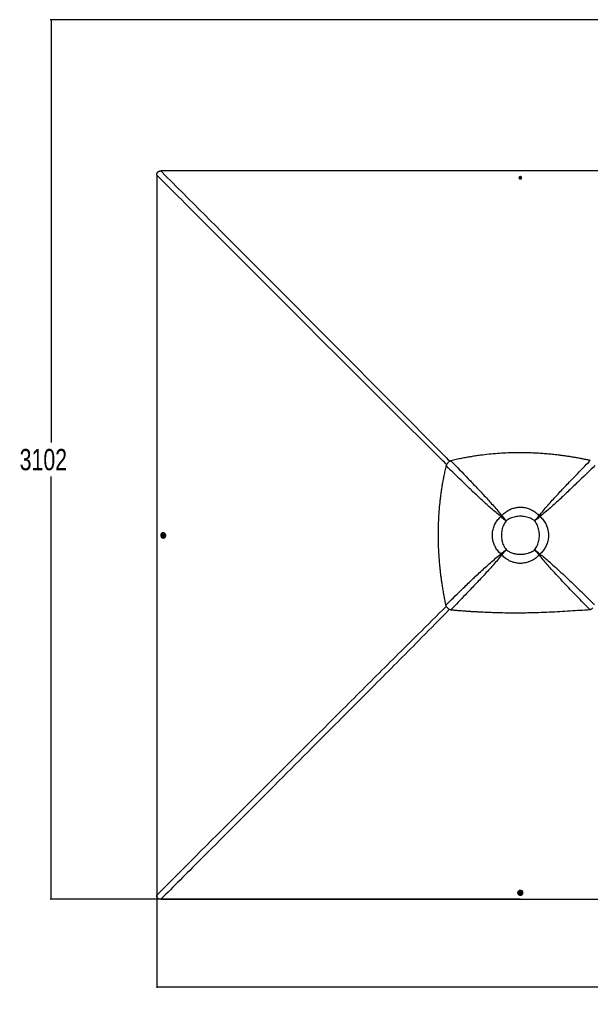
# Model space of a CAD drawing. Header units: millimetres. Extents: x 20 to 19305, y 40 to 15632.
# Tile 61 of 114: x 516 to 4544, y 8659 to 15604. Entities that reach past the tile are written whole.
import ezdxf

# ---------------------------------------------------------------- set-up
doc = ezdxf.new("R2010")
doc.units = ezdxf.units.MM
doc.layers.add('COMPONENT_GEOMETRY', color=7, linetype='Continuous')
doc.styles.add('SLDTEXTSTYLE1', font='TXT', dxfattribs={"width": 0.75})
doc.dimstyles.new('SLDDIMSTYLE0', dxfattribs={"dimtxt": 150, "dimasz": 6.604, "dimexe": 0, "dimexo": 0.0625, "dimgap": 37.5, "dimtad": 0, "dimtih": 1, "dimtoh": 1, "dimdec": 0, "dimlfac": 0.5, "dimrnd": 1e-09, "dimzin": 12, "dimdsep": 46, "dimtxsty": 'SLDTEXTSTYLE1', "dimsah": 1, "dimcen": 0.09, "dimadec": 0, "dimazin": 3, "dimtfac": 1, "dimtdec": 0, "dimtofl": 0, "dimtmove": 0, "dimatfit": 3, "dimfxl": 1, "dimfrac": 2, "dimtolj": 1, "dimtzin": 12, "dimarcsym": 0})

# ---------------------------------------------------------------- blocks, each defined once
blk = doc.blocks.new('_D_1')
at = {"layer": 'COMPONENT_GEOMETRY', "color": 7, "ltscale": 2}
for p, q in [((5874.4, 15603.6), (730.9, 15603.6)), ((737.2, 15603.6), (737.2, 12620.7)), ((737.2, 9399.7), (737.2, 12382.6)), ((4049.4, 9399.7), (730.9, 9399.7))]:
    blk.add_line(p, q, dxfattribs=at)
for points in [[(737.2, 15603.6), (736.2, 15597), (738.2, 15597)], [(737.2, 9399.7), (738.2, 9406.3), (736.2, 9406.3)]]:
    blk.add_solid(points, dxfattribs=at)
at = {"layer": 'COMPONENT_GEOMETRY', "color": 7, "ltscale": 2, "insert": (515.5, 12576), "char_height": 150, "attachment_point": 1, "style": 'SLDTEXTSTYLE1'}
blk.add_mtext('3102', dxfattribs=at)
blk = doc.blocks.new('_D_2')
at = {"layer": 'COMPONENT_GEOMETRY', "color": 7, "ltscale": 2}
for p, q in [((1483.4, 11965.7), (1483.4, 8775.3)), ((12075.2, 11965.7), (12075.2, 8775.3)), ((1483.4, 8781.7), (6557.6, 8781.7)), ((12075.2, 8781.7), (7001, 8781.7))]:
    blk.add_line(p, q, dxfattribs=at)
for points in [[(1483.4, 8781.7), (1490, 8780.7), (1490, 8782.7)], [(12075.2, 8781.7), (12068.6, 8782.7), (12068.6, 8780.7)]]:
    blk.add_solid(points, dxfattribs=at)
at = {"layer": 'COMPONENT_GEOMETRY', "color": 7, "ltscale": 2, "insert": (6557.6, 8856), "char_height": 150, "attachment_point": 1, "style": 'SLDTEXTSTYLE1'}
blk.add_mtext('5296', dxfattribs=at)

msp = doc.modelspace()

# ---------------------------------------------------------------- linework, layer by layer
at = {"color": 7, "linetype": 'Continuous', "lineweight": 25, "ltscale": 2}
for p, q in [((4046.72, 14491.13), (4048.69, 14493.63)), ((4048.2, 14488.38), (4046.72, 14491.13)), ((4047.2, 14490.24), (4047.7, 14490.88)), ((4047.7, 14490.88), (4048.69, 14492.13)), ((4051.66, 14488.13), (4048.2, 14488.38)), ((4048.69, 14493.63), (4052.14, 14493.38)), ((4048.69, 14492.13), (4048.69, 14493.63)), ((4048.69, 14492.13), (4050.41, 14492.01)), ((4050.41, 14492.01), (4052.14, 14491.88)), ((4053.63, 14490.63), (4051.66, 14488.13)), ((4052.14, 14493.38), (4053.63, 14490.63)), ((4052.14, 14491.88), (4052.14, 14493.38)), ((4052.14, 14491.88), (4052.88, 14490.51)), ((4052.88, 14490.51), (4053.14, 14490.02)), ((3539.12, 12479.16), (3539.23, 12479.27)), ((3914.16, 12098.91), (3913.02, 12099.82)), ((3919.15, 12103.89), (3918.24, 12105.03)), ((3922.13, 12092.53), (3922.13, 12092.53)), ((3925.53, 12095.93), (3925.53, 12095.93)), ((4182.54, 12103.88), (4183.45, 12105.01)), ((4187.52, 12098.9), (4188.66, 12099.81)), ((3949.56, 12068.49), (3949.56, 12068.49)), ((4152.14, 12068.49), (4152.14, 12068.49)), ((1523.07, 11965.05), (1523.32, 11968.5)), ((1525.57, 11963.08), (1523.07, 11965.05)), ((1524.56, 11965.04), (1523.07, 11965.05)), ((1523.32, 11968.5), (1526.07, 11969.98)), ((1524.81, 11968.5), (1523.32, 11968.5)), ((1524.56, 11965.04), (1524.69, 11966.77)), ((1525.81, 11964.06), (1524.56, 11965.04)), ((1524.69, 11966.77), (1524.81, 11968.5)), ((1524.81, 11968.5), (1526.18, 11969.24)), ((1528.33, 11964.56), (1525.57, 11963.08)), ((1526.46, 11963.55), (1525.81, 11964.06)), ((1526.07, 11969.98), (1528.57, 11968.01)), ((1526.18, 11969.24), (1526.68, 11969.5)), ((1528.06, 11957.02), (1528.43, 11957.02)), ((1528.47, 11976.02), (1528.11, 11976.02)), ((1528.57, 11968.01), (1528.33, 11964.56)), ((1528.4, 11947.72), (1530.07, 11947.72)), ((1530.17, 11985.32), (1528.5, 11985.32)), ((3914.15, 11835.49), (3913.01, 11834.58)), ((3919.14, 11830.5), (3918.23, 11829.36)), ((3949.56, 11865.92), (3949.56, 11865.92)), ((4152.14, 11865.92), (4152.14, 11865.92)), ((4176.18, 11838.48), (4176.18, 11838.48)), ((4179.58, 11841.88), (4179.58, 11841.88)), ((4182.56, 11830.51), (4183.47, 11829.38)), ((4187.54, 11835.5), (4188.68, 11834.59)), ((4031.37, 9446.43), (4031.37, 9444.75)), ((4040.67, 9444.78), (4040.67, 9444.41)), ((4046.73, 9442.42), (4048.7, 9444.93)), ((4048.7, 9444.93), (4052.15, 9444.68)), ((4052.15, 9444.68), (4053.63, 9441.93)), ((4059.67, 9444.46), (4059.67, 9444.82)), ((4068.97, 9444.85), (4068.97, 9446.52)), ((4048.21, 9439.67), (4046.73, 9442.42)), ((4047.46, 9442.54), (4047.2, 9443.02)), ((4048.2, 9441.16), (4047.46, 9442.54)), ((4048.2, 9441.16), (4048.21, 9439.67)), ((4049.93, 9441.04), (4048.2, 9441.16)), ((4051.66, 9439.42), (4048.21, 9439.67)), ((4051.65, 9440.91), (4049.93, 9441.04)), ((4052.64, 9442.16), (4051.65, 9440.91)), ((4051.65, 9440.91), (4051.66, 9439.42)), ((4053.63, 9441.93), (4051.66, 9439.42)), ((4053.15, 9442.81), (4052.64, 9442.16))]:
    msp.add_line(p, q, dxfattribs=at)
at = {"color": 8, "linetype": 'Continuous', "lineweight": 25, "ltscale": 2}
for p, q in [((3922.13, 12092.53), (3914.43, 12099.18)), ((3918.9, 12103.64), (3925.53, 12095.93)), ((4176.17, 12095.92), (4182.82, 12103.6)), ((4187.25, 12099.17), (4179.57, 12092.52)), ((3914.43, 11835.21), (3922.12, 11841.87)), ((3925.52, 11838.47), (3918.86, 11830.78)), ((4182.83, 11830.79), (4176.18, 11838.48)), ((4179.58, 11841.88), (4187.29, 11835.25))]:
    msp.add_line(p, q, dxfattribs=at)
at = {"color": 7, "linetype": 'Continuous', "lineweight": 25, "ltscale": 2, "flags": 128}
for points in [[(4051.92, 14536.84), (3411.32, 14536.84), (2770.72, 14536.86), (2141.36, 14536.89), (1512, 14536.92)], [(6535.83, 14536.92), (5962.48, 14536.89), (5333.11, 14536.86), (4692.52, 14536.84), (4051.92, 14536.84)], [(1483.27, 14508.17), (1483.3, 13878.82), (1483.33, 13249.46), (1483.35, 12608.87), (1483.35, 11968.27)], [(4046.42, 14496.27), (4045.9, 14496.06), (4043.77, 14494.77), (4042.11, 14493.03), (4041.05, 14490.96), (4040.67, 14488.72), (4040.99, 14486.46), (4041.99, 14484.37), (4043.6, 14482.59), (4045.69, 14481.26), (4048.12, 14480.47), (4050.7, 14480.28), (4053.24, 14480.72), (4055.55, 14481.73), (4057.46, 14483.26), (4058.83, 14485.18), (4059.56, 14487.36), (4059.6, 14489.63), (4058.93, 14491.83), (4057.61, 14493.78), (4055.74, 14495.35), (4053.95, 14496.25)], [(4050.56, 14495.03), (4048.72, 14494.85), (4047.1, 14494.06), (4045.95, 14492.78), (4045.44, 14491.22), (4045.65, 14489.6), (4046.55, 14488.18), (4048.01, 14487.17), (4049.79, 14486.73), (4051.63, 14486.91), (4053.25, 14487.7), (4054.4, 14488.98), (4054.91, 14490.54), (4054.69, 14492.16), (4053.79, 14493.58), (4052.34, 14494.59), (4050.56, 14495.03)], [(4053.1, 14489.96), (4053.03, 14490.19), (4052.88, 14490.51)], [(1483.35, 11968.27), (1483.35, 11327.67), (1483.33, 10687.07), (1483.3, 10057.72), (1483.27, 9428.37)], [(1524.54, 11984.79), (1521.49, 11983.57), (1518.7, 11981.69), (1516.28, 11979.23), (1514.34, 11976.29), (1512.93, 11972.96), (1512.13, 11969.4), (1511.94, 11965.72), (1512.4, 11962.07), (1513.47, 11958.59), (1515.11, 11955.42), (1517.27, 11952.67), (1519.86, 11950.46), (1522.78, 11948.86), (1525.91, 11947.94), (1529.15, 11947.74), (1532.35, 11948.26), (1535.41, 11949.48), (1538.2, 11951.36), (1540.61, 11953.81), (1542.56, 11956.76), (1543.96, 11960.08), (1544.77, 11963.65), (1544.95, 11967.33), (1544.5, 11970.98), (1543.43, 11974.46), (1541.78, 11977.63), (1539.62, 11980.38), (1537.04, 11982.59), (1534.12, 11984.19), (1530.98, 11985.1), (1527.75, 11985.31), (1524.54, 11984.79)], [(1520.36, 11962.91), (1520.62, 11962.26), (1521.91, 11960.13), (1523.65, 11958.47), (1525.73, 11957.41), (1527.97, 11957.03), (1530.23, 11957.35), (1532.33, 11958.35), (1534.11, 11959.95), (1535.45, 11962.05), (1536.24, 11964.47), (1536.42, 11967.05), (1535.99, 11969.59), (1534.97, 11971.9), (1533.44, 11973.82), (1531.51, 11975.19), (1529.33, 11975.92), (1527.06, 11975.95), (1524.86, 11975.29), (1522.9, 11973.97), (1521.33, 11972.1), (1520.38, 11970.18)], [(1521.66, 11966.91), (1521.85, 11965.07), (1522.64, 11963.45), (1523.92, 11962.3), (1525.48, 11961.8), (1527.1, 11962.01), (1528.52, 11962.91), (1529.54, 11964.36), (1529.98, 11966.15), (1529.8, 11967.99), (1529, 11969.61), (1527.73, 11970.76), (1526.16, 11971.26), (1524.55, 11971.05), (1523.12, 11970.15), (1522.11, 11968.7), (1521.66, 11966.91)], [(1526.74, 11969.45), (1526.51, 11969.38), (1526.18, 11969.24)], [(1528.43, 11957.02), (1530.59, 11957.34), (1532.69, 11958.34), (1534.47, 11959.95), (1535.81, 11962.05), (1536.6, 11964.47), (1536.78, 11967.05), (1536.35, 11969.59), (1535.33, 11971.9), (1533.8, 11973.82), (1531.88, 11975.19), (1529.7, 11975.92), (1528.47, 11976.02)], [(1530.07, 11947.72), (1530.82, 11947.74), (1534.03, 11948.26), (1537.08, 11949.48), (1539.87, 11951.35), (1542.28, 11953.81), (1544.23, 11956.76), (1545.64, 11960.08), (1546.44, 11963.65), (1546.62, 11967.33), (1546.17, 11970.98), (1545.1, 11974.45), (1543.45, 11977.63), (1541.3, 11980.37), (1538.71, 11982.59), (1535.79, 11984.18), (1532.65, 11985.1), (1530.17, 11985.32)], [(4068.97, 9446.52), (4068.95, 9447.17), (4068.44, 9450.38), (4067.22, 9453.43), (4065.35, 9456.22), (4062.9, 9458.64), (4059.95, 9460.58), (4056.63, 9461.99), (4053.06, 9462.79), (4049.38, 9462.98), (4045.73, 9462.52), (4042.26, 9461.45), (4039.08, 9459.81), (4036.33, 9457.65), (4034.11, 9455.06), (4032.51, 9452.14), (4031.59, 9449.01), (4031.37, 9446.43)], [(4031.9, 9440.89), (4033.12, 9437.84), (4034.99, 9435.05), (4037.44, 9432.64), (4040.39, 9430.69), (4043.71, 9429.29), (4047.28, 9428.48), (4050.96, 9428.3), (4054.6, 9428.75), (4058.08, 9429.82), (4061.26, 9431.47), (4064.01, 9433.62), (4066.23, 9436.21), (4067.83, 9439.13), (4068.75, 9442.27), (4068.96, 9445.5), (4068.44, 9448.71), (4067.23, 9451.76), (4065.35, 9454.55), (4062.9, 9456.97), (4059.96, 9458.91), (4056.64, 9460.32), (4053.07, 9461.12), (4049.39, 9461.3), (4045.74, 9460.85), (4042.26, 9459.78), (4039.08, 9458.13), (4036.34, 9455.98), (4034.12, 9453.39), (4032.52, 9450.47), (4031.6, 9447.33), (4031.39, 9444.1), (4031.9, 9440.89)], [(4059.67, 9444.82), (4059.35, 9446.95), (4058.36, 9449.04), (4056.75, 9450.82), (4054.66, 9452.16), (4052.23, 9452.95), (4049.66, 9453.14), (4047.12, 9452.7), (4044.8, 9451.68), (4042.89, 9450.15), (4041.51, 9448.23), (4040.78, 9446.05), (4040.67, 9444.78)], [(4053.82, 9436.73), (4054.43, 9436.98), (4056.56, 9438.26), (4058.22, 9440.01), (4059.28, 9442.08), (4059.67, 9444.33), (4059.35, 9446.58), (4058.36, 9448.68), (4056.75, 9450.46), (4054.66, 9451.8), (4052.23, 9452.59), (4049.66, 9452.77), (4047.12, 9452.34), (4044.8, 9451.32), (4042.89, 9449.79), (4041.51, 9447.86), (4040.78, 9445.68), (4040.74, 9443.41), (4041.41, 9441.21), (4042.72, 9439.26), (4044.59, 9437.68), (4046.56, 9436.72)], [(4049.79, 9438.01), (4051.63, 9438.2), (4053.25, 9438.99), (4054.4, 9440.27), (4054.91, 9441.83), (4054.7, 9443.45), (4053.8, 9444.88), (4052.35, 9445.89), (4050.57, 9446.33), (4048.73, 9446.15), (4047.11, 9445.36), (4045.95, 9444.08), (4045.44, 9442.51), (4045.66, 9440.9), (4046.55, 9439.47), (4048.01, 9438.46), (4049.79, 9438.01)], [(1512.02, 9399.62), (2141.37, 9399.66), (2770.72, 9399.68), (3411.32, 9399.7), (4051.92, 9399.71)], [(4047.25, 9443.08), (4047.32, 9442.86), (4047.46, 9442.54)], [(4051.92, 9399.71), (4692.52, 9399.7), (5333.11, 9399.68), (5962.47, 9399.66), (6591.82, 9399.62)]]:
    msp.add_lwpolyline(points, dxfattribs=at)
at = {"color": 7, "linetype": 'Continuous', "lineweight": 25, "ltscale": 4}
for centre, radius, start, end in [((4050.16, 14486.32), 10.63, 85.897055, 110.597571), ((4049.65, 14489.33), 2.49, 141.547443, 162.214668), ((4050.13, 14488.86), 3.16, 84.900276, 140.210094), ((4050.27, 14488.99), 3.02, 30.215697, 87.296528), ((4050.16, 14486.32), 10.63, 69.120628, 85.897055), ((4094.97, 11922.95), 253.75, 134.145625, 135.810075), ((4088.2, 11929.73), 242.71, 134.145625, 135.810075), ((4040.84, 11977.22), 165.49, 134.168268, 135.832542), ((4040.79, 11977.18), 165.49, 134.145625, 135.810075), ((4060.82, 11977.17), 165.55, 44.168895, 45.831105), ((4013.36, 11929.71), 242.81, 44.168895, 45.831105), ((4006.58, 11922.93), 253.85, 44.168895, 45.831105), ((1530.36, 11966.52), 10.63, 175.89116, 199.835178), ((1530.36, 11966.52), 10.63, 159.88142, 175.89116), ((1527.83, 11966.49), 3.16, 174.903478, 230.266563), ((1527.7, 11966.63), 3.02, 120.160712, 177.277103), ((1527.36, 11966.01), 2.5, 231.589661, 252.389184), ((4094.96, 12011.31), 253.65, 224.166692, 225.833308), ((4088.18, 12004.54), 242.62, 224.166692, 225.833308), ((4040.78, 11957.13), 165.42, 224.166692, 225.833308), ((4060.87, 11957.19), 165.49, 314.167458, 315.831732), ((4060.83, 11957.14), 165.49, 314.189925, 315.854375), ((4013.37, 12004.55), 242.71, 314.189925, 315.854375), ((4006.59, 12011.32), 253.75, 314.189925, 315.854375), ((4050.17, 9446.72), 10.63, 250.164822, 265.890626), ((4050.07, 9444.05), 3.02, 210.102998, 267.289444), ((4050.17, 9446.72), 10.63, 265.890626, 290.11858), ((4050.21, 9444.19), 3.16, 264.918315, 320.226839), ((4050.68, 9443.72), 2.5, 321.533911, 342.58743)]:
    msp.add_arc(centre, radius, start, end, dxfattribs=at)
at = {"color": 7, "linetype": 'Continuous', "lineweight": 25, "ltscale": 2}
for points, knots in [([(1483.27, 14508.17), (1483.32, 14509.89), (1483.42, 14513.32), (1484.31, 14518.12), (1485.78, 14522.45), (1487.81, 14526.25), (1490.55, 14529.59), (1494.68, 14533), (1500.05, 14535.42), (1506.24, 14536.74), (1510.08, 14536.86), (1512, 14536.92)], [0, 0, 0, 0, 0.1112531, 0.2223537, 0.3145661, 0.4066477, 0.4996092, 0.5925693, 0.7513863, 0.8755663, 1, 1, 1, 1]), ([(4544.42, 12494.97), (4542.27, 12495.42), (4537.56, 12496.41), (4529.85, 12498.01), (4520.91, 12499.84), (4511.39, 12501.75), (4502.22, 12503.56), (4493.97, 12505.16), (4486.99, 12506.49), (4480.93, 12507.64), (4475.65, 12508.62), (4466.73, 12510.27), (4454.56, 12512.46), (4438.51, 12515.25), (4422.71, 12517.89), (4406.8, 12520.45), (4387.81, 12523.38), (4365.91, 12526.57), (4341.2, 12529.91), (4311.64, 12533.6), (4277.28, 12537.41), (4238.22, 12541.07), (4196.25, 12544.3), (4151.21, 12546.89), (4102.94, 12548.63), (4055.43, 12549.31), (4004.15, 12548.95), (3948.85, 12547.22), (3889.23, 12543.7), (3829.09, 12538.45), (3778, 12532.5), (3735.84, 12526.62), (3702.68, 12521.44), (3668.72, 12515.58), (3633.74, 12508.9), (3597.32, 12501.32), (3572.62, 12495.57), (3559.93, 12492.61)], [0, 0, 0, 0, 0.0066311, 0.0145572, 0.0237908, 0.0342333, 0.0438975, 0.0520343, 0.0596436, 0.0653695, 0.0706973, 0.0758489, 0.0927927, 0.108069, 0.1250911, 0.1412089, 0.1567762, 0.1831699, 0.208079, 0.2321399, 0.2731666, 0.3125487, 0.3506768, 0.4003262, 0.4488408, 0.4965961, 0.5438675, 0.6037328, 0.6637148, 0.7243033, 0.7860831, 0.8191459, 0.8529282, 0.8875307, 0.9233335, 0.960579, 1, 1, 1, 1]), ([(3525.77, 12458.45), (3522.94, 12446.32), (3517.43, 12422.7), (3510.14, 12387.85), (3503.67, 12354.34), (3497.96, 12321.79), (3492.9, 12290.01), (3488.42, 12258.79), (3484.47, 12228.03), (3479.8, 12186.73), (3475.1, 12134.89), (3471.28, 12072.39), (3469.53, 12017.56), (3469.12, 11970.16), (3469.5, 11929.98), (3470.63, 11889.33), (3472.53, 11848), (3475.26, 11805.75), (3478.29, 11769.39), (3481.27, 11739.05), (3483.89, 11714.85), (3486.86, 11689.9), (3490.23, 11663.98), (3493.45, 11641.14), (3496.4, 11621.48), (3498.96, 11605.18), (3501.76, 11588.05), (3504.13, 11574.12), (3506.01, 11563.47), (3507.27, 11556.37), (3508.63, 11548.86), (3510.11, 11540.88), (3511.53, 11533.31), (3512.97, 11525.75), (3514.5, 11517.84), (3516.33, 11508.5), (3518.31, 11498.64), (3520.22, 11489.25), (3521.9, 11481.16), (3522.94, 11476.22), (3523.41, 11473.98)], [0, 0, 0, 0, 0.0376744, 0.0733454, 0.1076573, 0.1408366, 0.173241, 0.2049401, 0.2361659, 0.266948, 0.3305396, 0.3934096, 0.4561274, 0.4962194, 0.5366209, 0.577492, 0.6190796, 0.6616072, 0.7054231, 0.7292998, 0.7537277, 0.7789877, 0.8052209, 0.8327103, 0.8486975, 0.865302, 0.8825876, 0.9011495, 0.9080222, 0.915265, 0.9229518, 0.9310783, 0.93979, 0.9462363, 0.9543523, 0.9641226, 0.9750181, 0.9847567, 0.9930794, 1, 1, 1, 1]), ([(3539.12, 12479.16), (3537.69, 12477.63), (3534.81, 12474.55), (3529.98, 12467.79), (3527.44, 12462.16), (3525.77, 12458.45)], [0, 0, 0, 0, 0.253108, 0.5086806, 1, 1, 1, 1]), ([(3913.02, 12099.82), (3901.51, 12108.86), (3878.48, 12126.96), (3845.21, 12155.51), (3812.54, 12184.71), (3769.43, 12224.3), (3716.15, 12274.27), (3631.27, 12355.53), (3568.09, 12417.16), (3525.77, 12458.45)], [0, 0, 0, 0, 0.083105, 0.1662386, 0.2494011, 0.3325454, 0.4992286, 0.6645265, 1, 1, 1, 1]), ([(3559.93, 12492.61), (3558.04, 12491.81), (3554.31, 12490.25), (3548.95, 12487.17), (3543.84, 12483.59), (3540.76, 12480.71), (3539.23, 12479.27)], [0, 0, 0, 0, 0.24854799, 0.49102033, 0.74673687, 1, 1, 1, 1]), ([(3559.93, 12492.61), (3600.89, 12450.55), (3662.34, 12387.46), (3743.38, 12302.66), (3793.49, 12249.16), (3833.1, 12205.96), (3862.39, 12173.14), (3891.03, 12139.72), (3909.17, 12116.59), (3918.24, 12105.03)], [0, 0, 0, 0, 0.3330983, 0.4996568, 0.6662098, 0.7496654, 0.8331393, 0.9165841, 1, 1, 1, 1]), ([(4183.45, 12105.01), (4193.29, 12117.48), (4212.96, 12142.41), (4244.14, 12178.32), (4275.88, 12213.82), (4318.95, 12260.63), (4373.59, 12318.55), (4452.34, 12400.56), (4509.52, 12459.19), (4544.42, 12494.97)], [0, 0, 0, 0, 0.0895505, 0.1791159, 0.2688698, 0.3586256, 0.5384695, 0.7183323, 1, 1, 1, 1]), ([(4576.52, 12458.73), (4541.44, 12424.51), (4483.56, 12368.07), (4402.35, 12290.09), (4344.53, 12235.55), (4297.77, 12192.5), (4262.22, 12160.71), (4226.21, 12129.43), (4201.18, 12109.68), (4188.66, 12099.81)], [0, 0, 0, 0, 0.27769504, 0.45813139, 0.6385805, 0.72887492, 0.81916745, 0.90959129, 1, 1, 1, 1]), ([(3918.24, 12105.03), (3922.02, 12109.01), (3929.62, 12117.01), (3942.38, 12127.83), (3956.17, 12137.65), (3968.72, 12144.89), (3980.94, 12150.77), (3992.67, 12155.48), (4006.49, 12159.75), (4020.8, 12162.89), (4035.65, 12164.85), (4051.22, 12165.54), (4067.42, 12164.77), (4084.06, 12162.37), (4100.64, 12158.31), (4113.34, 12153.82), (4125.15, 12148.75), (4136.09, 12143.24), (4149.34, 12135.07), (4161.98, 12125.66), (4173.45, 12115.62), (4180.28, 12108.39), (4183.45, 12105.01)], [0, 0, 0, 0, 0.0549654, 0.1103338, 0.1670488, 0.2242641, 0.2550707, 0.3026498, 0.3505537, 0.399494, 0.4487973, 0.4999722, 0.5549529, 0.610451, 0.6676055, 0.7253351, 0.7448706, 0.7960986, 0.8477126, 0.900497, 0.9536637, 1, 1, 1, 1]), ([(3913.01, 11834.58), (3909.02, 11838.36), (3901.02, 11845.96), (3890.21, 11858.71), (3880.38, 11872.5), (3873.14, 11885.06), (3867.25, 11897.28), (3862.54, 11909.02), (3858.27, 11922.84), (3855.13, 11937.15), (3853.17, 11952), (3852.48, 11967.57), (3853.25, 11983.77), (3855.65, 12000.41), (3859.71, 12017), (3864.2, 12029.7), (3869.27, 12041.5), (3874.78, 12052.44), (3882.95, 12065.69), (3892.36, 12078.33), (3902.4, 12089.81), (3909.65, 12096.64), (3913.02, 12099.82)], [0, 0, 0, 0, 0.0549576, 0.1103181, 0.1670249, 0.2242321, 0.2551085, 0.3026777, 0.3505716, 0.3995016, 0.4487947, 0.4999722, 0.5549451, 0.6104354, 0.6675819, 0.7253037, 0.7448328, 0.7960513, 0.8476559, 0.9004307, 0.9535877, 1, 1, 1, 1]), ([(3949.56, 12068.49), (3945.35, 12072.06), (3936.97, 12079.16), (3924.67, 12089.71), (3916.9, 12096.46), (3913.03, 12099.82)], [0, 0, 0, 0, 0.3362877, 0.6695345, 1, 1, 1, 1]), ([(3949.56, 12068.49), (3945.48, 12071.95), (3937.36, 12078.85), (3925.45, 12089.1), (3917.92, 12095.64), (3914.17, 12098.9)], [0, 0, 0, 0, 0.3362888, 0.6695357, 1, 1, 1, 1]), ([(3918.24, 12105.03), (3921.6, 12101.16), (3928.34, 12093.39), (3938.9, 12081.09), (3946, 12072.7), (3949.56, 12068.49)], [0, 0, 0, 0, 0.3304598, 0.6637068, 1, 1, 1, 1]), ([(3919.15, 12103.89), (3922.41, 12100.14), (3928.96, 12092.61), (3939.21, 12080.7), (3946.1, 12072.57), (3949.56, 12068.49)], [0, 0, 0, 0, 0.33045866, 0.66370572, 1, 1, 1, 1]), ([(4152.14, 12068.49), (4147.28, 12072), (4137.54, 12079.02), (4121.42, 12087.15), (4104.53, 12093.53), (4086.96, 12097.97), (4068.99, 12100.62), (4050.84, 12101.49), (4032.7, 12100.61), (4014.73, 12097.97), (3997.17, 12093.53), (3980.27, 12087.15), (3964.16, 12079.02), (3954.42, 12072), (3949.56, 12068.49)], [0, 0, 0, 0, 0.08285149, 0.16604664, 0.24897917, 0.33257125, 0.41640062, 0.50003657, 0.58366908, 0.66749499, 0.75108371, 0.83399536, 0.91716933, 1, 1, 1, 1]), ([(4152.14, 12068.49), (4155.7, 12072.7), (4162.8, 12081.08), (4173.35, 12093.38), (4180.1, 12101.15), (4183.45, 12105.01)], [0, 0, 0, 0, 0.3362917, 0.6695387, 1, 1, 1, 1]), ([(4152.14, 12068.49), (4155.6, 12072.57), (4162.49, 12080.69), (4172.74, 12092.6), (4179.28, 12100.13), (4182.54, 12103.88)], [0, 0, 0, 0, 0.3362927, 0.6695399, 1, 1, 1, 1]), ([(4188.66, 12099.81), (4184.79, 12096.45), (4177.02, 12089.7), (4164.73, 12079.15), (4156.35, 12072.06), (4152.14, 12068.49)], [0, 0, 0, 0, 0.33046128, 0.6637083, 1, 1, 1, 1]), ([(4187.52, 12098.9), (4183.78, 12095.64), (4176.25, 12089.09), (4164.34, 12078.84), (4156.22, 12071.95), (4152.14, 12068.49)], [0, 0, 0, 0, 0.33046012, 0.66370726, 1, 1, 1, 1]), ([(4188.66, 12099.81), (4192.65, 12096.02), (4200.65, 12088.42), (4211.47, 12075.67), (4221.29, 12061.88), (4228.53, 12049.32), (4234.42, 12037.1), (4239.13, 12025.37), (4243.4, 12011.55), (4246.54, 11997.24), (4248.5, 11982.39), (4249.19, 11966.81), (4248.41, 11950.61), (4246.02, 11933.98), (4241.96, 11917.39), (4237.47, 11904.69), (4232.4, 11892.89), (4226.89, 11881.95), (4218.72, 11868.7), (4209.32, 11856.05), (4199.28, 11844.59), (4192.04, 11837.77), (4188.68, 11834.59)], [0, 0, 0, 0, 0.0549654, 0.1103337, 0.1670482, 0.224263, 0.2551231, 0.3027014, 0.3506043, 0.3995436, 0.4488461, 0.5000386, 0.5550193, 0.6105173, 0.6676717, 0.7254012, 0.744923, 0.7961467, 0.8477565, 0.9005364, 0.9536985, 1, 1, 1, 1]), ([(3949.56, 12068.49), (3946.06, 12063.63), (3939.03, 12053.89), (3930.91, 12037.77), (3924.53, 12020.87), (3920.09, 12003.3), (3917.45, 11985.34), (3916.58, 11967.2), (3917.45, 11949.06), (3920.1, 11931.09), (3924.53, 11913.52), (3930.91, 11896.63), (3939.04, 11880.51), (3946.06, 11870.78), (3949.56, 11865.92)], [0, 0, 0, 0, 0.0828585, 0.1660608, 0.2490005, 0.3325855, 0.4164077, 0.5000366, 0.5836621, 0.6674807, 0.7510624, 0.8339812, 0.9171624, 1, 1, 1, 1]), ([(4152.14, 11865.92), (4155.64, 11870.78), (4162.67, 11880.51), (4170.8, 11896.62), (4177.18, 11913.52), (4181.61, 11931.09), (4184.26, 11949.05), (4185.14, 11967.2), (4184.26, 11985.34), (4181.62, 12003.31), (4177.18, 12020.88), (4170.8, 12037.78), (4162.67, 12053.89), (4155.64, 12063.63), (4152.14, 12068.49)], [0, 0, 0, 0, 0.0828307, 0.1660046, 0.2489163, 0.332505, 0.4163309, 0.4999634, 0.5835994, 0.6674288, 0.7510208, 0.8339534, 0.9171485, 1, 1, 1, 1]), ([(3523.41, 11473.98), (3559.44, 11509.12), (3618.17, 11566.41), (3700.16, 11645.11), (3757.75, 11699.43), (3804.33, 11742.29), (3839.74, 11773.94), (3875.61, 11805.08), (3900.55, 11824.75), (3913.01, 11834.58)], [0, 0, 0, 0, 0.2839175, 0.4627989, 0.6416931, 0.7312098, 0.8207246, 0.9103698, 1, 1, 1, 1]), ([(3918.23, 11829.36), (3908.44, 11816.95), (3888.85, 11792.11), (3857.81, 11756.34), (3826.21, 11720.98), (3783.32, 11674.36), (3728.91, 11616.67), (3650.78, 11535.28), (3594.13, 11477.19), (3559.68, 11441.86)], [0, 0, 0, 0, 0.0897639, 0.1795426, 0.2695103, 0.35948, 0.5397535, 0.7200459, 1, 1, 1, 1]), ([(3913.01, 11834.58), (3916.88, 11837.94), (3924.66, 11844.69), (3936.96, 11855.25), (3945.35, 11862.35), (3949.56, 11865.92)], [0, 0, 0, 0, 0.3304639, 0.6637107, 1, 1, 1, 1]), ([(3914.15, 11835.49), (3917.9, 11838.75), (3925.43, 11845.3), (3937.35, 11855.56), (3945.48, 11862.45), (3949.56, 11865.92)], [0, 0, 0, 0, 0.3304628, 0.6637096, 1, 1, 1, 1]), ([(3949.56, 11865.92), (3946, 11861.7), (3938.9, 11853.31), (3928.34, 11841.01), (3921.59, 11833.23), (3918.23, 11829.36)], [0, 0, 0, 0, 0.3362893, 0.669536, 1, 1, 1, 1]), ([(4183.47, 11829.38), (4179.68, 11825.39), (4172.09, 11817.39), (4159.33, 11806.57), (4145.55, 11796.74), (4132.98, 11789.5), (4120.76, 11783.6), (4109.01, 11778.89), (4095.2, 11774.62), (4080.89, 11771.48), (4066.04, 11769.53), (4050.46, 11768.84), (4034.26, 11769.61), (4017.62, 11772), (4001.04, 11776.06), (3988.34, 11780.55), (3976.54, 11785.62), (3965.6, 11791.13), (3952.35, 11799.3), (3939.71, 11808.7), (3928.24, 11818.74), (3921.41, 11825.99), (3918.23, 11829.36)], [0, 0, 0, 0, 0.0549575, 0.110318, 0.1670243, 0.224231, 0.2551609, 0.3027292, 0.3506222, 0.3995513, 0.4488435, 0.5000386, 0.5550115, 0.6105017, 0.6676482, 0.7253698, 0.7448852, 0.7960994, 0.8476997, 0.90047, 0.9536225, 1, 1, 1, 1]), ([(3949.56, 11865.92), (3946.1, 11861.83), (3939.2, 11853.7), (3928.95, 11841.79), (3922.4, 11834.25), (3919.14, 11830.5)], [0, 0, 0, 0, 0.3362903, 0.6695372, 1, 1, 1, 1]), ([(3949.56, 11865.92), (3953.11, 11863.3), (3960.2, 11858.07), (3971.21, 11851.79), (3983.5, 11845.98), (3995.81, 11841.47), (4008.77, 11837.91), (4020.82, 11835.5), (4034.94, 11833.69), (4048.9, 11833.04), (4062.02, 11833.45), (4074.27, 11834.54), (4088.33, 11836.78), (4102.36, 11840.36), (4114.65, 11844.65), (4125.8, 11849.42), (4138.61, 11856.11), (4147.39, 11862.47), (4152.14, 11865.92)], [0, 0, 0, 0, 0.0609299, 0.1218556, 0.1751372, 0.2489633, 0.3030455, 0.3609992, 0.4189562, 0.4999731, 0.5541085, 0.600516, 0.6701296, 0.7509872, 0.8005724, 0.8501545, 0.9188207, 1, 1, 1, 1]), ([(4152.14, 11865.92), (4156.35, 11862.35), (4164.74, 11855.25), (4177.03, 11844.7), (4184.81, 11837.95), (4188.68, 11834.59)], [0, 0, 0, 0, 0.3362932, 0.6695402, 1, 1, 1, 1]), ([(4183.46, 11829.38), (4180.1, 11833.25), (4173.36, 11841.02), (4162.8, 11853.32), (4155.71, 11861.7), (4152.14, 11865.92)], [0, 0, 0, 0, 0.3304655, 0.6637123, 1, 1, 1, 1]), ([(4152.14, 11865.92), (4156.22, 11862.45), (4164.35, 11855.56), (4176.26, 11845.31), (4183.79, 11838.76), (4187.54, 11835.5)], [0, 0, 0, 0, 0.3362943, 0.6695413, 1, 1, 1, 1]), ([(4182.55, 11830.52), (4179.29, 11834.27), (4172.74, 11841.8), (4162.5, 11853.71), (4155.6, 11861.84), (4152.14, 11865.92)], [0, 0, 0, 0, 0.3304643, 0.6637113, 1, 1, 1, 1]), ([(4540.66, 11443.6), (4510.03, 11474.98), (4448.75, 11537.76), (4372.84, 11616.77), (4312.78, 11680.53), (4273.25, 11723.54), (4239.23, 11761.66), (4210.63, 11794.86), (4192.52, 11817.87), (4183.47, 11829.38)], [0, 0, 0, 0, 0.2498244, 0.4996596, 0.6246518, 0.7496414, 0.8331026, 0.9165658, 1, 1, 1, 1]), ([(4188.68, 11834.59), (4200.14, 11825.59), (4223.07, 11807.58), (4256.16, 11779.13), (4294.23, 11745.23), (4337.22, 11705.8), (4401.1, 11645.73), (4480.32, 11569.75), (4543.3, 11508.4), (4574.78, 11477.72)], [0, 0, 0, 0, 0.0830759, 0.1661805, 0.249283, 0.3742529, 0.4992254, 0.7496044, 1, 1, 1, 1]), ([(3523.41, 11473.98), (3524.2, 11472.01), (3525.77, 11468.13), (3529, 11462.63), (3532.91, 11457.53), (3537.04, 11453.47), (3540.97, 11450.37), (3544.56, 11448.03), (3550.62, 11444.71), (3555.84, 11443.06), (3559.68, 11441.86)], [0, 0, 0, 0, 0.12647875, 0.24901052, 0.37872872, 0.50773697, 0.59120468, 0.67583737, 0.76205471, 1, 1, 1, 1]), ([(3559.68, 11441.86), (3570.39, 11440.91), (3591.09, 11439.09), (3621.28, 11436.65), (3649.89, 11434.47), (3677.34, 11432.52), (3703.92, 11430.77), (3729.76, 11429.2), (3761.75, 11427.4), (3799.64, 11425.54), (3843.28, 11423.77), (3890.43, 11422.28), (3941.13, 11421.19), (3995.4, 11420.65), (4048.57, 11420.72), (4109.54, 11421.46), (4178.1, 11423.18), (4254.04, 11426.15), (4328.29, 11429.95), (4400.82, 11434.31), (4471.41, 11438.96), (4517.82, 11442.07), (4540.66, 11443.6)], [0, 0, 0, 0, 0.032848, 0.0634837, 0.0925205, 0.1204906, 0.147532, 0.1738828, 0.199574, 0.2453768, 0.2897483, 0.3329773, 0.3894376, 0.4446269, 0.4987034, 0.5518212, 0.6308141, 0.7081334, 0.7838893, 0.8578773, 0.9300475, 1, 1, 1, 1]), ([(4540.66, 11443.6), (4542.02, 11443.95), (4544.68, 11444.65), (4548.5, 11446.05), (4552.91, 11448.07), (4557.87, 11451), (4561.15, 11453.97), (4562.81, 11455.47)], [0, 0, 0, 0, 0.1652591, 0.3248597, 0.4794964, 0.7365719, 1, 1, 1, 1]), ([(1512.02, 9399.62), (1510.09, 9399.68), (1506.18, 9399.81), (1501.03, 9400.92), (1496.69, 9402.63), (1493.22, 9404.69), (1490.15, 9407.38), (1486.96, 9411.46), (1484.68, 9416.73), (1483.44, 9422.79), (1483.33, 9426.5), (1483.27, 9428.37)], [0, 0, 0, 0, 0.125074, 0.2528462, 0.338625, 0.426559, 0.5124713, 0.6014208, 0.7600165, 0.8786617, 1, 1, 1, 1])]:
    msp.add_open_spline(points, degree=3, knots=knots, dxfattribs=at)
at = {"color": 8, "linetype": 'Continuous', "lineweight": 25, "ltscale": 2}
for points, knots in [([(1512, 14536.92), (1718.57, 14330.02), (2112.56, 13935.39), (2644.62, 13402.06), (3039.03, 13006.23), (3314.88, 12728.64), (3462.86, 12579.29), (3541.74, 12499.22), (3552, 12488.8)], [0, 0, 0, 0, 0.3033445, 0.5785586, 0.7816784, 0.8832387, 0.9847993, 1, 1, 1, 1]), ([(3529.71, 12466.27), (3519.26, 12476.59), (3439.22, 12555.58), (3289.96, 12703.73), (3012.61, 12979.82), (2527.75, 13463.78), (1994.96, 13996.41), (1600.68, 14390.74), (1483.27, 14508.17)], [0, 0, 0, 0, 0.0152625, 0.1168166, 0.2183712, 0.4214817, 0.8277205, 1, 1, 1, 1]), ([(1483.27, 9428.37), (1690, 9634.94), (2095.21, 10039.83), (2605.37, 10549.28), (3013.88, 10956.56), (3289.72, 11231.25), (3461.1, 11400.65), (3527.2, 11465.97)], [0, 0, 0, 0, 0.30370219, 0.59528035, 0.74929892, 0.90331771, 1, 1, 1, 1]), ([(3551.07, 11445.03), (3485.26, 11378.44), (3315.39, 11206.56), (3040.2, 10930.23), (2517.12, 10405.57), (2007.53, 9895.49), (1602.63, 9490.29), (1512.02, 9399.62)], [0, 0, 0, 0, 0.0973305, 0.2512385, 0.4051468, 0.866887, 1, 1, 1, 1])]:
    msp.add_open_spline(points, degree=3, knots=knots, dxfattribs=at)

# ---------------------------------------------------------------- dimensions: what is measured, and where the dimension line sits
at = {"layer": 'COMPONENT_GEOMETRY', "color": 7, "ltscale": 2}
dim = msp.add_linear_dim(base=(737.21, 9399.71), p1=(5876.92, 15603.64), p2=(4051.92, 9399.71), angle=90, dimstyle='SLDDIMSTYLE0', dxfattribs=at)
dim.commit()
dim.dimension.update_dxf_attribs({"geometry": '_D_1', "text_midpoint": (737.21, 12501.67), "dimtype": 160})
dim = msp.add_linear_dim(base=(12075.22, 8781.69), p1=(1483.35, 11968.27), p2=(12075.22, 11968.27), dimstyle='SLDDIMSTYLE0', dxfattribs=at)
dim.commit()
dim.dimension.update_dxf_attribs({"geometry": '_D_2', "text_midpoint": (6779.29, 8781.69), "dimtype": 160})

doc.saveas('drawing.dxf')
